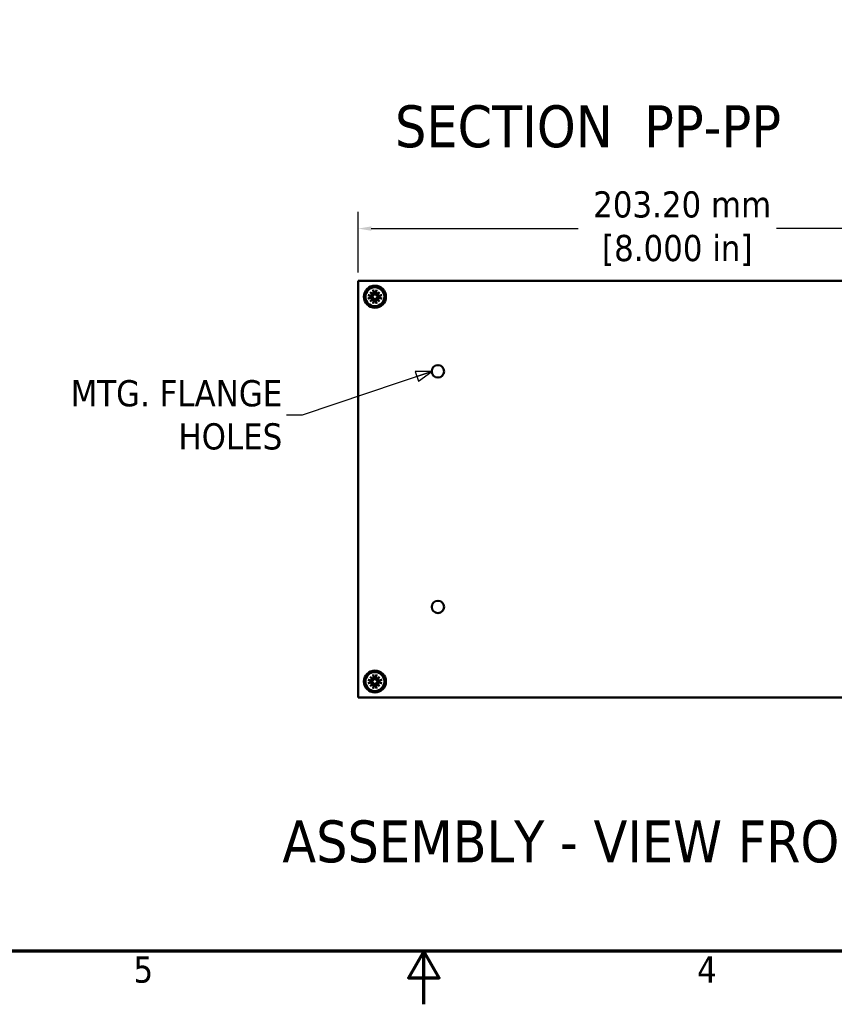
# Model space of a CAD drawing. Header units: millimetres. Extents: x 4 to 1435, y 25 to 906.
# Tile 10 of 18: x 591 to 850, y 25 to 339. Entities that reach past the tile are written whole.
import ezdxf

# ---------------------------------------------------------------- set-up
doc = ezdxf.new("R2010")
doc.units = ezdxf.units.MM
doc.header["$LTSCALE"] = 1.666667
for name, color, linetype, lineweight in [('Border (ANSI)', 7, 'Continuous', 70), ('Dimension (ANSI)', 7, 'Continuous', 25), ('Symbol (ANSI)', 7, 'Continuous', 25), ('Visible (ANSI)', 7, 'Continuous', 50)]:
    doc.layers.add(name, color=color, linetype=linetype, lineweight=lineweight)
doc.styles.add('Label Text (ANSI)', font='tahoma.ttf')
doc.styles.add('Note Text (ANSI)', font='tahoma.ttf')
doc.dimstyles.new('Default - mm (ANSI)', dxfattribs={"dimscale": 1.666667, "dimtxt": 5, "dimasz": 2.5, "dimexe": 3.175, "dimexo": 1.6002, "dimgap": 0.8, "dimtad": 0, "dimtih": 1, "dimtoh": 1, "dimrnd": 1e-08, "dimzin": 0, "dimdsep": 46, "dimtxsty": 'Note Text (ANSI)', "dimcen": 0.09, "dimdle": 10, "dimclrd": 256, "dimclre": 256, "dimclrt": 256, "dimadec": 1, "dimazin": 0, "dimtfac": 0.6096, "dimtofl": 0, "dimtmove": 0, "dimatfit": 3, "dimldrblk": 'Filled-1', "dimfxl": 1, "dimtolj": 1, "dimtzin": 0, "dimlwd": -1, "dimlwe": -1, "dimarcsym": 0})
doc.dimstyles.new('Default - mm (ANSI)$7', dxfattribs={"dimscale": 1.666667, "dimtxt": 5, "dimasz": 3, "dimexe": 3.175, "dimexo": 1.6002, "dimgap": 0.8, "dimtad": 0, "dimtih": 1, "dimtoh": 1, "dimrnd": 1e-08, "dimzin": 0, "dimdsep": 46, "dimtxsty": 'Note Text (ANSI)', "dimcen": 0.09, "dimdle": 10, "dimclrd": 256, "dimclre": 256, "dimclrt": 256, "dimadec": 1, "dimazin": 0, "dimtfac": 0.6096, "dimtofl": 0, "dimtmove": 0, "dimatfit": 3, "dimldrblk": 'Filled-1', "dimfxl": 1, "dimtolj": 1, "dimtzin": 0, "dimlwd": -1, "dimlwe": -1, "dimarcsym": 0})

# ---------------------------------------------------------------- blocks, each defined once
blk = doc.blocks.new('Borders Default Border')
at = {"layer": 'Border (ANSI)', "flags": 128}
for points in [[(12.7, 25.4), (12.7, 533.4), (850.9, 533.4), (850.9, 25.4), (12.7, 25.4)], [(431.8, 15.24), (431.8, 25.4), (428.87, 20.32), (434.73, 20.32), (431.8, 25.4)]]:
    blk.add_lwpolyline(points, dxfattribs=at)
at = {"layer": 'Border (ANSI)', "char_height": 5, "attachment_point": 7, "style": 'Note Text (ANSI)'}
for s, insert in [('5', (376.36, 19.28)), ('4', (484.03, 19.38))]:
    blk.add_mtext(s, dxfattribs=dict(at, insert=insert))
blk = doc.blocks.new('*D13')
at = {"layer": 'Defpoints', "color": 0, "transparency": 16777216}
for p in [(901.99, 272.38), (698.79, 255.71), (901.99, 255.71)]:
    blk.add_point(p, dxfattribs=at)
at = {"layer": 'Dimension (ANSI)', "transparency": 16777216}
for p, q in [((698.79, 258.38), (698.79, 277.67)), ((901.99, 258.38), (901.99, 277.67)), ((702.96, 272.38), (768.83, 272.38)), ((897.83, 272.38), (831.95, 272.38))]:
    blk.add_line(p, q, dxfattribs=at)
for points in [[(702.96, 273.07), (702.96, 271.68), (698.79, 272.38)], [(897.83, 273.07), (897.83, 271.68), (901.99, 272.38)]]:
    blk.add_solid(points, dxfattribs=at)
at = {"layer": 'Dimension (ANSI)', "transparency": 16777216, "insert": (800.39, 272.38), "char_height": 8.3333, "attachment_point": 5, "style": 'Note Text (ANSI)'}
blk.add_mtext('\\A1; 203.20 mm\\P[8.000 in]', dxfattribs=at)
blk = doc.blocks.new('Filled-1')
at = {"color": 0}
for p, q in [((0, 0), (-1, 0.333)), ((-1, 0.333), (-1, -0.333)), ((-1, 0), (0, 0)), ((-1, -0.333), (0, 0))]:
    blk.add_line(p, q, dxfattribs=at)
at = {"color": 0, "flags": 128}
blk.add_lwpolyline([(-1, -0.333), (0, 0), (-1, 0.333), (-1, -0.333)], dxfattribs=at)
at = {"color": 0}
blk.add_solid([(-1, -0.333), (0, 0), (-1, 0.333), (-1, -0.333)], dxfattribs=at)

msp = doc.modelspace()

# ---------------------------------------------------------------- linework, layer by layer
at = {"layer": 'Visible (ANSI)'}
for p, q in [((698.792, 255.713), (698.792, 123.125)), ((698.792, 255.713), (901.992, 255.713)), ((701.93, 251.217), (703.105, 250.982)), ((702.617, 252.179), (703.597, 251.368)), ((702.617, 252.179), (703.42, 251.376)), ((703.428, 251.199), (702.617, 252.179)), ((703.072, 250.817), (702.925, 250.853)), ((703.42, 251.376), (703.612, 251.184)), ((703.58, 252.866), (703.815, 251.691)), ((703.943, 251.871), (703.98, 251.724)), ((704.272, 251.724), (704.308, 251.871)), ((704.672, 252.866), (704.437, 251.691)), ((704.831, 251.376), (704.639, 251.184)), ((704.654, 251.368), (705.634, 252.179)), ((705.634, 252.179), (704.823, 251.199)), ((705.634, 252.179), (704.831, 251.376)), ((706.321, 251.217), (705.146, 250.982)), ((705.326, 250.853), (705.179, 250.817)), ((701.93, 250.125), (703.105, 250.359)), ((702.617, 249.162), (703.428, 250.142)), ((703.597, 249.973), (702.617, 249.162)), ((702.617, 249.162), (703.42, 249.965)), ((702.925, 250.488), (703.072, 250.524)), ((703.42, 249.965), (703.612, 250.157)), ((703.58, 248.475), (703.815, 249.65)), ((703.98, 249.617), (703.943, 249.47)), ((704.308, 249.47), (704.272, 249.617)), ((704.672, 248.475), (704.437, 249.65)), ((704.831, 249.965), (704.639, 250.157)), ((705.634, 249.162), (704.654, 249.973)), ((704.823, 250.142), (705.634, 249.162)), ((705.634, 249.162), (704.831, 249.965)), ((706.321, 250.125), (705.146, 250.359)), ((705.179, 250.524), (705.326, 250.488)), ((701.93, 128.713), (703.105, 128.478)), ((702.617, 129.675), (703.597, 128.864)), ((702.617, 129.675), (703.42, 128.872)), ((703.428, 128.695), (702.617, 129.675)), ((703.42, 128.872), (703.612, 128.68)), ((703.58, 130.362), (703.815, 129.187)), ((703.943, 129.367), (703.98, 129.22)), ((704.272, 129.22), (704.308, 129.367)), ((704.672, 130.362), (704.437, 129.187)), ((704.831, 128.872), (704.639, 128.68)), ((704.654, 128.864), (705.634, 129.675)), ((705.634, 129.675), (704.823, 128.695)), ((705.634, 129.675), (704.831, 128.872)), ((706.321, 128.713), (705.146, 128.478)), ((701.93, 127.621), (703.105, 127.855)), ((702.617, 126.658), (703.428, 127.638)), ((703.597, 127.469), (702.617, 126.658)), ((702.617, 126.658), (703.42, 127.461)), ((703.072, 128.313), (702.925, 128.349)), ((702.925, 127.984), (703.072, 128.02)), ((703.42, 127.461), (703.612, 127.653)), ((703.58, 125.971), (703.815, 127.146)), ((703.98, 127.113), (703.943, 126.966)), ((704.308, 126.966), (704.272, 127.113)), ((704.672, 125.971), (704.437, 127.146)), ((704.831, 127.461), (704.639, 127.653)), ((705.634, 126.658), (704.654, 127.469)), ((704.823, 127.638), (705.634, 126.658)), ((705.634, 126.658), (704.831, 127.461)), ((706.321, 127.621), (705.146, 127.855)), ((705.326, 128.349), (705.179, 128.313)), ((705.179, 128.02), (705.326, 127.984)), ((698.792, 123.125), (901.992, 123.125))]:
    msp.add_line(p, q, dxfattribs=at)
at = {"layer": 'Visible (ANSI)', "flags": 128}
for points in [[(701.93, 251.217), (701.939, 251.215), (701.948, 251.213), (701.958, 251.211), (701.967, 251.209), (701.977, 251.207), (701.986, 251.205), (701.995, 251.203), (702.004, 251.201), (702.012, 251.199), (702.02, 251.197), (702.028, 251.195), (702.037, 251.193), (702.045, 251.19), (702.052, 251.188), (702.06, 251.186), (702.067, 251.184), (702.073, 251.183), (702.079, 251.181), (702.085, 251.179), (702.091, 251.177), (702.096, 251.175), (702.101, 251.174), (702.106, 251.172), (702.111, 251.17)], [(702.925, 250.853), (702.899, 250.864), (702.872, 250.874), (702.844, 250.885), (702.816, 250.896), (702.787, 250.907), (702.758, 250.918), (702.728, 250.93), (702.698, 250.941), (702.667, 250.953), (702.635, 250.966), (702.603, 250.978), (702.57, 250.991), (702.536, 251.004), (702.502, 251.018), (702.467, 251.031), (702.431, 251.045), (702.394, 251.06), (702.356, 251.074), (702.318, 251.089), (702.278, 251.105), (702.238, 251.121), (702.196, 251.137), (702.154, 251.153), (702.111, 251.17)], [(703.612, 251.184), (703.607, 251.153), (703.6, 251.121), (703.59, 251.09), (703.578, 251.06), (703.564, 251.031), (703.548, 251.004), (703.53, 250.977), (703.509, 250.952), (703.487, 250.928), (703.463, 250.906), (703.437, 250.887), (703.411, 250.869), (703.385, 250.854), (703.359, 250.842), (703.331, 250.83), (703.303, 250.821), (703.274, 250.814), (703.244, 250.808), (703.214, 250.805), (703.185, 250.804), (703.155, 250.804), (703.127, 250.807), (703.1, 250.811), (703.072, 250.817)], [(703.626, 252.686), (703.624, 252.69), (703.623, 252.695), (703.621, 252.7), (703.619, 252.705), (703.617, 252.711), (703.616, 252.717), (703.614, 252.723), (703.612, 252.73), (703.61, 252.737), (703.608, 252.744), (703.606, 252.752), (703.604, 252.76), (703.602, 252.768), (703.6, 252.776), (703.598, 252.784), (703.596, 252.793), (703.594, 252.801), (703.592, 252.81), (703.59, 252.819), (703.587, 252.829), (703.585, 252.838), (703.583, 252.848), (703.582, 252.857), (703.58, 252.866)], [(703.98, 251.724), (703.985, 251.697), (703.99, 251.669), (703.992, 251.641), (703.993, 251.612), (703.991, 251.582), (703.988, 251.552), (703.983, 251.523), (703.975, 251.493), (703.966, 251.465), (703.955, 251.437), (703.942, 251.411), (703.927, 251.385), (703.91, 251.359), (703.89, 251.334), (703.868, 251.31), (703.844, 251.287), (703.819, 251.267), (703.793, 251.248), (703.765, 251.233), (703.737, 251.218), (703.706, 251.206), (703.675, 251.196), (703.643, 251.189), (703.612, 251.184)], [(703.626, 252.686), (703.643, 252.642), (703.66, 252.6), (703.676, 252.558), (703.691, 252.518), (703.707, 252.479), (703.722, 252.44), (703.737, 252.402), (703.751, 252.366), (703.765, 252.33), (703.779, 252.294), (703.792, 252.26), (703.805, 252.226), (703.818, 252.193), (703.831, 252.161), (703.843, 252.129), (703.855, 252.098), (703.867, 252.068), (703.878, 252.038), (703.89, 252.009), (703.901, 251.98), (703.912, 251.952), (703.922, 251.925), (703.933, 251.898), (703.943, 251.871)], [(704.639, 251.184), (704.608, 251.189), (704.576, 251.196), (704.545, 251.206), (704.515, 251.218), (704.486, 251.233), (704.459, 251.248), (704.432, 251.267), (704.407, 251.287), (704.383, 251.31), (704.361, 251.334), (704.342, 251.359), (704.324, 251.385), (704.309, 251.411), (704.297, 251.437), (704.286, 251.465), (704.276, 251.493), (704.269, 251.523), (704.263, 251.552), (704.26, 251.582), (704.259, 251.612), (704.259, 251.641), (704.262, 251.669), (704.266, 251.697), (704.272, 251.724)], [(704.308, 251.871), (704.319, 251.898), (704.329, 251.925), (704.34, 251.952), (704.351, 251.98), (704.362, 252.009), (704.373, 252.038), (704.385, 252.068), (704.396, 252.098), (704.408, 252.129), (704.421, 252.161), (704.433, 252.193), (704.446, 252.226), (704.459, 252.26), (704.473, 252.294), (704.486, 252.33), (704.5, 252.366), (704.515, 252.402), (704.529, 252.44), (704.545, 252.479), (704.56, 252.518), (704.576, 252.558), (704.592, 252.6), (704.608, 252.642), (704.625, 252.686)], [(704.672, 252.866), (704.67, 252.857), (704.668, 252.848), (704.666, 252.838), (704.664, 252.829), (704.662, 252.819), (704.66, 252.81), (704.658, 252.801), (704.656, 252.793), (704.654, 252.784), (704.652, 252.776), (704.65, 252.768), (704.648, 252.76), (704.646, 252.752), (704.643, 252.744), (704.641, 252.737), (704.64, 252.73), (704.638, 252.723), (704.636, 252.717), (704.634, 252.711), (704.632, 252.705), (704.63, 252.7), (704.629, 252.695), (704.627, 252.69), (704.625, 252.686)], [(705.179, 250.817), (705.152, 250.811), (705.124, 250.807), (705.096, 250.804), (705.067, 250.804), (705.037, 250.805), (705.007, 250.808), (704.978, 250.814), (704.948, 250.821), (704.92, 250.83), (704.892, 250.842), (704.866, 250.854), (704.84, 250.869), (704.814, 250.887), (704.789, 250.906), (704.765, 250.928), (704.742, 250.952), (704.722, 250.977), (704.704, 251.004), (704.688, 251.031), (704.673, 251.06), (704.661, 251.09), (704.652, 251.121), (704.644, 251.153), (704.639, 251.184)], [(706.141, 251.17), (706.097, 251.153), (706.055, 251.137), (706.014, 251.121), (705.973, 251.105), (705.934, 251.089), (705.895, 251.074), (705.858, 251.06), (705.821, 251.045), (705.785, 251.031), (705.749, 251.018), (705.715, 251.004), (705.681, 250.991), (705.648, 250.978), (705.616, 250.966), (705.584, 250.953), (705.553, 250.941), (705.523, 250.93), (705.493, 250.918), (705.464, 250.907), (705.435, 250.896), (705.407, 250.885), (705.38, 250.874), (705.353, 250.864), (705.326, 250.853)], [(706.141, 251.17), (706.145, 251.172), (706.15, 251.174), (706.155, 251.175), (706.16, 251.177), (706.166, 251.179), (706.172, 251.181), (706.178, 251.183), (706.185, 251.184), (706.192, 251.186), (706.199, 251.188), (706.207, 251.19), (706.215, 251.193), (706.223, 251.195), (706.231, 251.197), (706.239, 251.199), (706.248, 251.201), (706.256, 251.203), (706.265, 251.205), (706.275, 251.207), (706.284, 251.209), (706.294, 251.211), (706.303, 251.213), (706.312, 251.215), (706.321, 251.217)], [(702.111, 250.171), (702.106, 250.169), (702.101, 250.168), (702.096, 250.166), (702.091, 250.164), (702.085, 250.162), (702.079, 250.16), (702.073, 250.159), (702.067, 250.157), (702.06, 250.155), (702.052, 250.153), (702.045, 250.151), (702.037, 250.149), (702.028, 250.147), (702.02, 250.145), (702.012, 250.143), (702.004, 250.141), (701.995, 250.139), (701.986, 250.137), (701.977, 250.134), (701.967, 250.132), (701.958, 250.13), (701.948, 250.128), (701.939, 250.126), (701.93, 250.125)], [(702.111, 250.171), (702.154, 250.188), (702.196, 250.204), (702.238, 250.221), (702.278, 250.236), (702.318, 250.252), (702.356, 250.267), (702.394, 250.281), (702.431, 250.296), (702.467, 250.31), (702.502, 250.324), (702.536, 250.337), (702.57, 250.35), (702.603, 250.363), (702.635, 250.375), (702.667, 250.388), (702.698, 250.4), (702.728, 250.412), (702.758, 250.423), (702.787, 250.435), (702.816, 250.446), (702.844, 250.456), (702.872, 250.467), (702.899, 250.478), (702.925, 250.488)], [(703.072, 250.524), (703.1, 250.53), (703.127, 250.535), (703.155, 250.537), (703.185, 250.538), (703.214, 250.536), (703.244, 250.533), (703.274, 250.527), (703.303, 250.52), (703.331, 250.511), (703.359, 250.5), (703.385, 250.487), (703.411, 250.472), (703.437, 250.455), (703.463, 250.435), (703.487, 250.413), (703.509, 250.389), (703.53, 250.364), (703.548, 250.338), (703.564, 250.31), (703.578, 250.281), (703.59, 250.251), (703.6, 250.22), (703.607, 250.188), (703.612, 250.157)], [(703.58, 248.475), (703.582, 248.484), (703.583, 248.493), (703.585, 248.503), (703.587, 248.512), (703.59, 248.522), (703.592, 248.531), (703.594, 248.54), (703.596, 248.549), (703.598, 248.557), (703.6, 248.565), (703.602, 248.573), (703.604, 248.581), (703.606, 248.589), (703.608, 248.597), (703.61, 248.605), (703.612, 248.612), (703.614, 248.618), (703.616, 248.624), (703.617, 248.63), (703.619, 248.636), (703.621, 248.641), (703.623, 248.646), (703.624, 248.651), (703.626, 248.655)], [(703.612, 250.157), (703.643, 250.152), (703.675, 250.145), (703.706, 250.135), (703.737, 250.123), (703.765, 250.109), (703.793, 250.093), (703.819, 250.074), (703.844, 250.054), (703.868, 250.032), (703.89, 250.007), (703.91, 249.982), (703.927, 249.956), (703.942, 249.93), (703.955, 249.904), (703.966, 249.876), (703.975, 249.848), (703.983, 249.819), (703.988, 249.789), (703.991, 249.759), (703.993, 249.729), (703.992, 249.7), (703.99, 249.672), (703.985, 249.645), (703.98, 249.617)], [(703.943, 249.47), (703.933, 249.443), (703.922, 249.416), (703.912, 249.389), (703.901, 249.361), (703.89, 249.332), (703.878, 249.303), (703.867, 249.273), (703.855, 249.243), (703.843, 249.212), (703.831, 249.18), (703.818, 249.148), (703.805, 249.115), (703.792, 249.081), (703.779, 249.047), (703.765, 249.012), (703.751, 248.976), (703.737, 248.939), (703.722, 248.901), (703.707, 248.863), (703.691, 248.823), (703.676, 248.783), (703.66, 248.741), (703.643, 248.699), (703.626, 248.656)], [(704.272, 249.617), (704.266, 249.645), (704.262, 249.672), (704.259, 249.7), (704.259, 249.729), (704.26, 249.759), (704.263, 249.789), (704.269, 249.819), (704.276, 249.848), (704.286, 249.876), (704.297, 249.904), (704.309, 249.93), (704.324, 249.956), (704.342, 249.982), (704.361, 250.007), (704.383, 250.032), (704.407, 250.054), (704.432, 250.074), (704.459, 250.093), (704.486, 250.109), (704.515, 250.123), (704.545, 250.135), (704.576, 250.145), (704.608, 250.152), (704.639, 250.157)], [(704.625, 248.656), (704.608, 248.699), (704.592, 248.741), (704.576, 248.783), (704.56, 248.823), (704.545, 248.863), (704.529, 248.901), (704.515, 248.939), (704.5, 248.976), (704.486, 249.012), (704.473, 249.047), (704.459, 249.081), (704.446, 249.115), (704.433, 249.148), (704.421, 249.18), (704.408, 249.212), (704.396, 249.243), (704.385, 249.273), (704.373, 249.303), (704.362, 249.332), (704.351, 249.361), (704.34, 249.389), (704.329, 249.416), (704.319, 249.443), (704.308, 249.47)], [(704.625, 248.655), (704.627, 248.651), (704.629, 248.646), (704.63, 248.641), (704.632, 248.636), (704.634, 248.63), (704.636, 248.624), (704.638, 248.618), (704.64, 248.612), (704.641, 248.605), (704.643, 248.597), (704.646, 248.589), (704.648, 248.581), (704.65, 248.573), (704.652, 248.565), (704.654, 248.557), (704.656, 248.549), (704.658, 248.54), (704.66, 248.531), (704.662, 248.522), (704.664, 248.512), (704.666, 248.503), (704.668, 248.493), (704.67, 248.484), (704.672, 248.475)], [(704.639, 250.157), (704.644, 250.188), (704.652, 250.22), (704.661, 250.251), (704.673, 250.281), (704.688, 250.31), (704.704, 250.338), (704.722, 250.364), (704.742, 250.389), (704.765, 250.413), (704.789, 250.435), (704.814, 250.455), (704.84, 250.472), (704.866, 250.487), (704.892, 250.5), (704.92, 250.511), (704.948, 250.52), (704.978, 250.527), (705.007, 250.533), (705.037, 250.536), (705.067, 250.538), (705.096, 250.537), (705.124, 250.535), (705.152, 250.53), (705.179, 250.524)], [(705.326, 250.488), (705.353, 250.478), (705.38, 250.467), (705.407, 250.456), (705.435, 250.446), (705.464, 250.435), (705.493, 250.423), (705.523, 250.412), (705.553, 250.4), (705.584, 250.388), (705.616, 250.375), (705.648, 250.363), (705.681, 250.35), (705.715, 250.337), (705.749, 250.324), (705.785, 250.31), (705.821, 250.296), (705.858, 250.281), (705.895, 250.267), (705.934, 250.252), (705.973, 250.236), (706.014, 250.221), (706.055, 250.204), (706.097, 250.188), (706.141, 250.171)], [(706.321, 250.125), (706.312, 250.126), (706.303, 250.128), (706.294, 250.13), (706.284, 250.132), (706.275, 250.134), (706.265, 250.137), (706.256, 250.139), (706.248, 250.141), (706.239, 250.143), (706.231, 250.145), (706.223, 250.147), (706.215, 250.149), (706.207, 250.151), (706.199, 250.153), (706.192, 250.155), (706.185, 250.157), (706.178, 250.159), (706.172, 250.16), (706.166, 250.162), (706.16, 250.164), (706.155, 250.166), (706.15, 250.168), (706.145, 250.169), (706.141, 250.171)], [(701.93, 128.713), (701.939, 128.711), (701.948, 128.709), (701.958, 128.707), (701.967, 128.705), (701.977, 128.703), (701.986, 128.701), (701.995, 128.699), (702.004, 128.697), (702.012, 128.695), (702.02, 128.693), (702.028, 128.691), (702.037, 128.689), (702.045, 128.686), (702.052, 128.684), (702.06, 128.682), (702.067, 128.68), (702.073, 128.679), (702.079, 128.677), (702.085, 128.675), (702.091, 128.673), (702.096, 128.671), (702.101, 128.67), (702.106, 128.668), (702.111, 128.666)], [(702.925, 128.349), (702.899, 128.36), (702.872, 128.37), (702.844, 128.381), (702.816, 128.392), (702.787, 128.403), (702.758, 128.414), (702.728, 128.426), (702.698, 128.437), (702.667, 128.449), (702.635, 128.462), (702.603, 128.474), (702.57, 128.487), (702.536, 128.5), (702.502, 128.514), (702.467, 128.527), (702.431, 128.541), (702.394, 128.556), (702.356, 128.57), (702.318, 128.585), (702.278, 128.601), (702.238, 128.617), (702.196, 128.633), (702.154, 128.649), (702.111, 128.666)], [(703.612, 128.68), (703.607, 128.649), (703.6, 128.617), (703.59, 128.586), (703.578, 128.556), (703.564, 128.527), (703.548, 128.5), (703.53, 128.473), (703.509, 128.448), (703.487, 128.424), (703.463, 128.402), (703.437, 128.383), (703.411, 128.365), (703.385, 128.35), (703.359, 128.338), (703.331, 128.326), (703.303, 128.317), (703.274, 128.31), (703.244, 128.304), (703.214, 128.301), (703.185, 128.3), (703.155, 128.3), (703.127, 128.303), (703.1, 128.307), (703.072, 128.313)], [(703.626, 130.182), (703.624, 130.186), (703.623, 130.191), (703.621, 130.196), (703.619, 130.201), (703.617, 130.207), (703.616, 130.213), (703.614, 130.219), (703.612, 130.226), (703.61, 130.233), (703.608, 130.24), (703.606, 130.248), (703.604, 130.256), (703.602, 130.264), (703.6, 130.272), (703.598, 130.28), (703.596, 130.289), (703.594, 130.297), (703.592, 130.306), (703.59, 130.315), (703.587, 130.325), (703.585, 130.334), (703.583, 130.344), (703.582, 130.353), (703.58, 130.362)], [(703.98, 129.22), (703.985, 129.193), (703.99, 129.165), (703.992, 129.137), (703.993, 129.108), (703.991, 129.078), (703.988, 129.048), (703.983, 129.019), (703.975, 128.989), (703.966, 128.961), (703.955, 128.933), (703.942, 128.907), (703.927, 128.881), (703.91, 128.855), (703.89, 128.83), (703.868, 128.806), (703.844, 128.783), (703.819, 128.763), (703.793, 128.744), (703.765, 128.729), (703.737, 128.714), (703.706, 128.702), (703.675, 128.692), (703.643, 128.685), (703.612, 128.68)], [(703.626, 130.182), (703.643, 130.138), (703.66, 130.096), (703.676, 130.054), (703.691, 130.014), (703.707, 129.975), (703.722, 129.936), (703.737, 129.898), (703.751, 129.862), (703.765, 129.826), (703.779, 129.79), (703.792, 129.756), (703.805, 129.722), (703.818, 129.689), (703.831, 129.657), (703.843, 129.625), (703.855, 129.594), (703.867, 129.564), (703.878, 129.534), (703.89, 129.505), (703.901, 129.476), (703.912, 129.448), (703.922, 129.421), (703.933, 129.394), (703.943, 129.367)], [(704.639, 128.68), (704.608, 128.685), (704.576, 128.692), (704.545, 128.702), (704.515, 128.714), (704.486, 128.729), (704.459, 128.744), (704.432, 128.763), (704.407, 128.783), (704.383, 128.806), (704.361, 128.83), (704.342, 128.855), (704.324, 128.881), (704.309, 128.907), (704.297, 128.933), (704.286, 128.961), (704.276, 128.989), (704.269, 129.019), (704.263, 129.048), (704.26, 129.078), (704.259, 129.108), (704.259, 129.137), (704.262, 129.165), (704.266, 129.193), (704.272, 129.22)], [(704.308, 129.367), (704.319, 129.394), (704.329, 129.421), (704.34, 129.448), (704.351, 129.476), (704.362, 129.505), (704.373, 129.534), (704.385, 129.564), (704.396, 129.594), (704.408, 129.625), (704.421, 129.657), (704.433, 129.689), (704.446, 129.722), (704.459, 129.756), (704.473, 129.79), (704.486, 129.826), (704.5, 129.862), (704.515, 129.898), (704.529, 129.936), (704.545, 129.975), (704.56, 130.014), (704.576, 130.054), (704.592, 130.096), (704.608, 130.138), (704.625, 130.182)], [(704.672, 130.362), (704.67, 130.353), (704.668, 130.344), (704.666, 130.334), (704.664, 130.325), (704.662, 130.315), (704.66, 130.306), (704.658, 130.297), (704.656, 130.289), (704.654, 130.28), (704.652, 130.272), (704.65, 130.264), (704.648, 130.256), (704.646, 130.248), (704.643, 130.24), (704.641, 130.233), (704.64, 130.226), (704.638, 130.219), (704.636, 130.213), (704.634, 130.207), (704.632, 130.201), (704.63, 130.196), (704.629, 130.191), (704.627, 130.186), (704.625, 130.182)], [(705.179, 128.313), (705.152, 128.307), (705.124, 128.303), (705.096, 128.3), (705.067, 128.3), (705.037, 128.301), (705.007, 128.304), (704.978, 128.31), (704.948, 128.317), (704.92, 128.326), (704.892, 128.338), (704.866, 128.35), (704.84, 128.365), (704.814, 128.383), (704.789, 128.402), (704.765, 128.424), (704.742, 128.448), (704.722, 128.473), (704.704, 128.5), (704.688, 128.527), (704.673, 128.556), (704.661, 128.586), (704.652, 128.617), (704.644, 128.649), (704.639, 128.68)], [(706.141, 128.666), (706.097, 128.649), (706.055, 128.633), (706.014, 128.617), (705.973, 128.601), (705.934, 128.585), (705.895, 128.57), (705.858, 128.556), (705.821, 128.541), (705.785, 128.527), (705.749, 128.514), (705.715, 128.5), (705.681, 128.487), (705.648, 128.474), (705.616, 128.462), (705.584, 128.449), (705.553, 128.437), (705.523, 128.426), (705.493, 128.414), (705.464, 128.403), (705.435, 128.392), (705.407, 128.381), (705.38, 128.37), (705.353, 128.36), (705.326, 128.349)], [(706.141, 128.666), (706.145, 128.668), (706.15, 128.67), (706.155, 128.671), (706.16, 128.673), (706.166, 128.675), (706.172, 128.677), (706.178, 128.679), (706.185, 128.68), (706.192, 128.682), (706.199, 128.684), (706.207, 128.686), (706.215, 128.689), (706.223, 128.691), (706.231, 128.693), (706.239, 128.695), (706.248, 128.697), (706.256, 128.699), (706.265, 128.701), (706.275, 128.703), (706.284, 128.705), (706.294, 128.707), (706.303, 128.709), (706.312, 128.711), (706.321, 128.713)], [(702.111, 127.667), (702.106, 127.665), (702.101, 127.664), (702.096, 127.662), (702.091, 127.66), (702.085, 127.658), (702.079, 127.656), (702.073, 127.655), (702.067, 127.653), (702.06, 127.651), (702.052, 127.649), (702.045, 127.647), (702.037, 127.645), (702.028, 127.643), (702.02, 127.641), (702.012, 127.639), (702.004, 127.637), (701.995, 127.635), (701.986, 127.633), (701.977, 127.63), (701.967, 127.628), (701.958, 127.626), (701.948, 127.624), (701.939, 127.622), (701.93, 127.621)], [(702.111, 127.667), (702.154, 127.684), (702.196, 127.7), (702.238, 127.717), (702.278, 127.732), (702.318, 127.748), (702.356, 127.763), (702.394, 127.777), (702.431, 127.792), (702.467, 127.806), (702.502, 127.82), (702.536, 127.833), (702.57, 127.846), (702.603, 127.859), (702.635, 127.871), (702.667, 127.884), (702.698, 127.896), (702.728, 127.908), (702.758, 127.919), (702.787, 127.931), (702.816, 127.942), (702.844, 127.952), (702.872, 127.963), (702.899, 127.974), (702.925, 127.984)], [(703.072, 128.02), (703.1, 128.026), (703.127, 128.031), (703.155, 128.033), (703.185, 128.034), (703.214, 128.032), (703.244, 128.029), (703.274, 128.023), (703.303, 128.016), (703.331, 128.007), (703.359, 127.996), (703.385, 127.983), (703.411, 127.968), (703.437, 127.951), (703.463, 127.931), (703.487, 127.909), (703.509, 127.885), (703.53, 127.86), (703.548, 127.834), (703.564, 127.806), (703.578, 127.777), (703.59, 127.747), (703.6, 127.716), (703.607, 127.684), (703.612, 127.653)], [(703.58, 125.971), (703.582, 125.98), (703.583, 125.989), (703.585, 125.999), (703.587, 126.008), (703.59, 126.018), (703.592, 126.027), (703.594, 126.036), (703.596, 126.045), (703.598, 126.053), (703.6, 126.061), (703.602, 126.069), (703.604, 126.077), (703.606, 126.085), (703.608, 126.093), (703.61, 126.101), (703.612, 126.108), (703.614, 126.114), (703.616, 126.12), (703.617, 126.126), (703.619, 126.132), (703.621, 126.137), (703.623, 126.142), (703.624, 126.147), (703.626, 126.151)], [(703.612, 127.653), (703.643, 127.648), (703.675, 127.641), (703.706, 127.631), (703.737, 127.619), (703.765, 127.605), (703.793, 127.589), (703.819, 127.57), (703.844, 127.55), (703.868, 127.528), (703.89, 127.503), (703.91, 127.478), (703.927, 127.452), (703.942, 127.426), (703.955, 127.4), (703.966, 127.372), (703.975, 127.344), (703.983, 127.315), (703.988, 127.285), (703.991, 127.255), (703.993, 127.225), (703.992, 127.196), (703.99, 127.168), (703.985, 127.141), (703.98, 127.113)], [(703.943, 126.966), (703.933, 126.939), (703.922, 126.912), (703.912, 126.885), (703.901, 126.857), (703.89, 126.828), (703.878, 126.799), (703.867, 126.769), (703.855, 126.739), (703.843, 126.708), (703.831, 126.676), (703.818, 126.644), (703.805, 126.611), (703.792, 126.577), (703.779, 126.543), (703.765, 126.508), (703.751, 126.472), (703.737, 126.435), (703.722, 126.397), (703.707, 126.359), (703.691, 126.319), (703.676, 126.279), (703.66, 126.237), (703.643, 126.195), (703.626, 126.152)], [(704.272, 127.113), (704.266, 127.141), (704.262, 127.168), (704.259, 127.196), (704.259, 127.225), (704.26, 127.255), (704.263, 127.285), (704.269, 127.315), (704.276, 127.344), (704.286, 127.372), (704.297, 127.4), (704.309, 127.426), (704.324, 127.452), (704.342, 127.478), (704.361, 127.503), (704.383, 127.528), (704.407, 127.55), (704.432, 127.57), (704.459, 127.589), (704.486, 127.605), (704.515, 127.619), (704.545, 127.631), (704.576, 127.641), (704.608, 127.648), (704.639, 127.653)], [(704.625, 126.152), (704.608, 126.195), (704.592, 126.237), (704.576, 126.279), (704.56, 126.319), (704.545, 126.359), (704.529, 126.397), (704.515, 126.435), (704.5, 126.472), (704.486, 126.508), (704.473, 126.543), (704.459, 126.577), (704.446, 126.611), (704.433, 126.644), (704.421, 126.676), (704.408, 126.708), (704.396, 126.739), (704.385, 126.769), (704.373, 126.799), (704.362, 126.828), (704.351, 126.857), (704.34, 126.885), (704.329, 126.912), (704.319, 126.939), (704.308, 126.966)], [(704.625, 126.151), (704.627, 126.147), (704.629, 126.142), (704.63, 126.137), (704.632, 126.132), (704.634, 126.126), (704.636, 126.12), (704.638, 126.114), (704.64, 126.108), (704.641, 126.101), (704.643, 126.093), (704.646, 126.085), (704.648, 126.077), (704.65, 126.069), (704.652, 126.061), (704.654, 126.053), (704.656, 126.045), (704.658, 126.036), (704.66, 126.027), (704.662, 126.018), (704.664, 126.008), (704.666, 125.999), (704.668, 125.989), (704.67, 125.98), (704.672, 125.971)], [(704.639, 127.653), (704.644, 127.684), (704.652, 127.716), (704.661, 127.747), (704.673, 127.777), (704.688, 127.806), (704.704, 127.834), (704.722, 127.86), (704.742, 127.885), (704.765, 127.909), (704.789, 127.931), (704.814, 127.951), (704.84, 127.968), (704.866, 127.983), (704.892, 127.996), (704.92, 128.007), (704.948, 128.016), (704.978, 128.023), (705.007, 128.029), (705.037, 128.032), (705.067, 128.034), (705.096, 128.033), (705.124, 128.031), (705.152, 128.026), (705.179, 128.02)], [(705.326, 127.984), (705.353, 127.974), (705.38, 127.963), (705.407, 127.952), (705.435, 127.942), (705.464, 127.931), (705.493, 127.919), (705.523, 127.908), (705.553, 127.896), (705.584, 127.884), (705.616, 127.871), (705.648, 127.859), (705.681, 127.846), (705.715, 127.833), (705.749, 127.82), (705.785, 127.806), (705.821, 127.792), (705.858, 127.777), (705.895, 127.763), (705.934, 127.748), (705.973, 127.732), (706.014, 127.717), (706.055, 127.7), (706.097, 127.684), (706.141, 127.667)], [(706.321, 127.621), (706.312, 127.622), (706.303, 127.624), (706.294, 127.626), (706.284, 127.628), (706.275, 127.63), (706.265, 127.633), (706.256, 127.635), (706.248, 127.637), (706.239, 127.639), (706.231, 127.641), (706.223, 127.643), (706.215, 127.645), (706.207, 127.647), (706.199, 127.649), (706.192, 127.651), (706.185, 127.653), (706.178, 127.655), (706.172, 127.656), (706.166, 127.658), (706.16, 127.66), (706.155, 127.662), (706.15, 127.664), (706.145, 127.665), (706.141, 127.667)]]:
    msp.add_lwpolyline(points, dxfattribs=at)
at = {"layer": 'Visible (ANSI)'}
for centre, radius in [((704.126, 250.671), 3.5), ((704.126, 250.671), 3.023), ((724.192, 226.919), 1.981), ((724.192, 151.919), 1.981), ((704.126, 128.167), 3.5), ((704.126, 128.167), 3.023)]:
    msp.add_circle(centre, radius, dxfattribs=at)
for centre, radius, start, end in [((704.126, 250.671), 1.214, 171.34792, 188.65208), ((703.159, 251.25), 0.274, 258.69975, 349.27626), ((703.546, 251.637), 0.274, 280.72374, 11.30025), ((704.126, 250.671), 1.214, 81.34792, 98.65208), ((704.705, 251.637), 0.274, 168.69975, 259.27626), ((705.092, 251.25), 0.274, 190.72374, 281.30025), ((704.126, 250.671), 1.214, 351.34792, 8.65208), ((703.159, 250.091), 0.274, 10.72374, 101.30025), ((703.546, 249.704), 0.274, 348.69975, 79.27626), ((704.126, 250.671), 1.214, 261.34792, 278.65208), ((704.705, 249.704), 0.274, 100.72374, 191.30025), ((705.092, 250.091), 0.274, 78.69975, 169.27626), ((703.159, 128.746), 0.274, 258.69975, 349.27626), ((703.546, 129.133), 0.274, 280.72374, 11.30025), ((704.126, 128.167), 1.214, 81.34792, 98.65208), ((704.705, 129.133), 0.274, 168.69975, 259.27626), ((705.092, 128.746), 0.274, 190.72374, 281.30025), ((704.126, 128.167), 1.214, 171.34792, 188.65208), ((703.159, 127.587), 0.274, 10.72374, 101.30025), ((703.546, 127.2), 0.274, 348.69975, 79.27626), ((704.126, 128.167), 1.214, 261.34792, 278.65208), ((704.705, 127.2), 0.274, 100.72374, 191.30025), ((705.092, 127.587), 0.274, 78.69975, 169.27626), ((704.126, 128.167), 1.214, 351.34792, 8.65208)]:
    msp.add_arc(centre, radius, start, end, dxfattribs=at)
for centre, major_axis, start_param, end_param in [((703.522, 251.608), (0.161, 0.195), 3.4224346, 4.1431636), ((703.188, 251.275), (0.195, 0.161), 5.2816144, 6.0023434), ((704.73, 251.608), (0.161, -0.195), 5.2816144, 6.0023434), ((705.063, 251.275), (0.195, -0.161), 3.4224346, 4.1431636), ((703.188, 250.067), (-0.195, 0.161), 3.4224346, 4.1431636), ((703.522, 249.733), (-0.161, 0.195), 5.2816144, 6.0023434), ((704.73, 249.733), (-0.161, -0.195), 3.4224346, 4.1431636), ((705.063, 250.067), (-0.195, -0.161), 5.2816144, 6.0023434), ((703.522, 129.104), (0.161, 0.195), 3.4224346, 4.1431636), ((703.188, 128.771), (0.195, 0.161), 5.2816144, 6.0023434), ((704.73, 129.104), (0.161, -0.195), 5.2816144, 6.0023434), ((705.063, 128.771), (0.195, -0.161), 3.4224346, 4.1431636), ((703.188, 127.563), (-0.195, 0.161), 3.4224346, 4.1431636), ((703.522, 127.229), (-0.161, 0.195), 5.2816144, 6.0023434), ((704.73, 127.229), (-0.161, -0.195), 3.4224346, 4.1431636), ((705.063, 127.563), (-0.195, -0.161), 5.2816144, 6.0023434)]:
    msp.add_ellipse(centre, major_axis=major_axis, ratio=0.9884519, start_param=start_param, end_param=end_param, dxfattribs=at)

# ---------------------------------------------------------------- block references
at = {"xscale": 1.666666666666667, "yscale": 1.666666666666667, "zscale": 1.666666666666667}
msp.add_blockref('Borders Default Border', (0, 0), dxfattribs=at)

# ---------------------------------------------------------------- texts
at = {"layer": 'Symbol (ANSI)', "char_height": 13.33333, "attachment_point": 7, "style": 'Label Text (ANSI)'}
for s, insert in [('SECTION  PP-PP', (710.538, 298.025)), ('ASSEMBLY - VIEW FROM SIDE', (674.666, 70.353))]:
    msp.add_mtext(s, dxfattribs=dict(at, insert=insert))
at = {"layer": 'Symbol (ANSI)', "insert": (674.639, 213.007), "char_height": 8.33333, "width": 70.50918, "attachment_point": 6, "line_spacing_factor": 0.987884, "style": 'Note Text (ANSI)'}
msp.add_mtext('{MTG. FLANGE\\PHOLES}', dxfattribs=at)

# ---------------------------------------------------------------- dimensions: what is measured, and where the dimension line sits
at = {"layer": 'Dimension (ANSI)'}
dim = msp.add_linear_dim(base=(901.992, 272.379), p1=(698.792, 255.713), p2=(901.992, 255.713), angle=180, text=' <> mm\\X[8.000 in]', dimstyle='Default - mm (ANSI)', override={"dimtih": 0, "dimtoh": 0, "dimdec": 2, "dimpost": '', "dimtp": 0, "dimtm": 0, "dimtdec": 2, "dimatfit": 1}, dxfattribs=at)
dim.commit()
dim.dimension.update_dxf_attribs({"geometry": '*D13', "text_midpoint": (800.392, 272.379), "dimtype": 160})

# ---------------------------------------------------------------- leaders
at = {"layer": 'Symbol (ANSI)', "annotation_type": 0, "has_hookline": 1, "hookline_direction": 1, "text_width": 69.291}
msp.add_leader([(722.211, 226.919), (680.972, 213.007), (675.972, 213.007)], dimstyle='Default - mm (ANSI)$7', override={"dimtad": 0}, dxfattribs=at)

doc.saveas('drawing.dxf')
